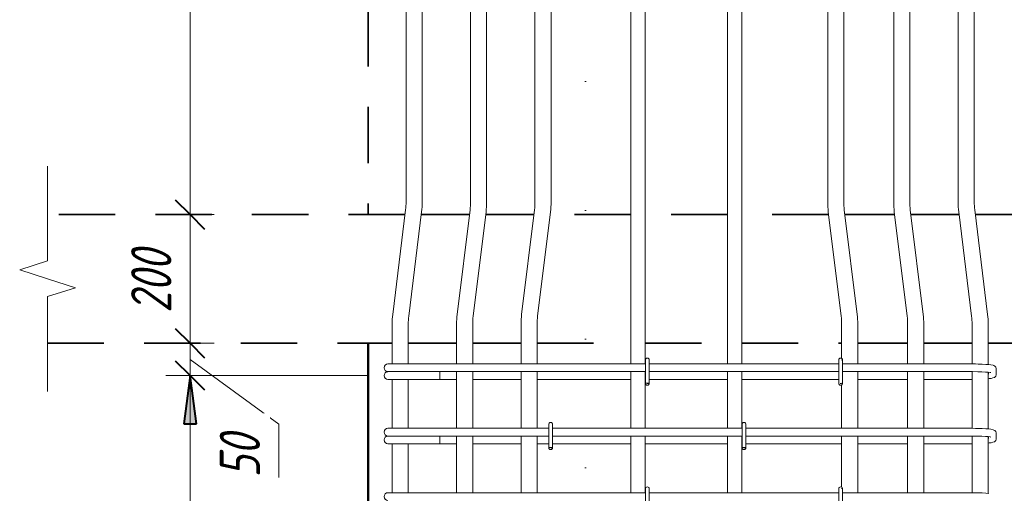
# Model space of a CAD drawing. Header units: millimetres. Extents: x 69109 to 82042, y -118926 to 7624.
# Tile 21 of 31: x 73044 to 74572, y 3667 to 4403. Entities that reach past the tile are written whole.
import ezdxf

# ---------------------------------------------------------------- set-up
doc = ezdxf.new("R2010")
doc.units = ezdxf.units.MM
for name, pattern in [('01 Штриховая _4 мм_', [150, 87.5, -62.5]), ('ADSK_Линия разреза', [400, 0, -200, 0, -200]), ('ADSK_Пунктирная_п5', [100, 0, -100])]:
    doc.linetypes.add(name, pattern=pattern)
for name, color, linetype, lineweight in [('A-____-____-DIMS', 211, 'Continuous', 9), ('A-____-____-DIMS-25', 211, 'Continuous', 9), ('A-____-NOTE-TEXT', 131, 'Continuous', 20), ('A-DETL-GENF-OTLN', 92, 'Continuous', 20), ('A-FLOR-____-MCUT', 192, 'Continuous', 50), ('G-____-____-SYMB', 111, 'ADSK_Пунктирная_п5', 20), ('S-COLS-____-OTLN', 52, 'Continuous', 20), ('S-RBAR-____-OTLN', 171, 'Continuous', 100)]:
    doc.layers.add(name, color=color, linetype=linetype, lineweight=lineweight)
doc.styles.add('GOST Common_I_4', font='GOST_Common Italic.ttf', dxfattribs={"width": 0.8, "height": 62.5})
doc.dimstyles.new('ADSK_Для_арматуры_Основной_2_5_мм_шаг_кол-во_Стрелки_точный', dxfattribs={"dimscale": 304.8, "dimtxt": 0.206224, "dimasz": 0, "dimexe": 0.123031, "dimexo": 0.000403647, "dimgap": 0.032808, "dimtad": 1, "dimdec": 0, "dimlfac": 304.8, "dimdsep": 46, "dimtxsty": 'GOST Common_I_4', "dimblk2": 'NONE', "dimsah": 1, "dimcen": 0.09, "dimdle": 0.123031, "dimazin": 0, "dimtfac": 1, "dimtdec": 4, "dimtix": 1, "dimtmove": 0, "dimatfit": 3, "dimfxl": 1, "dimtvp": 1, "dimtfill": 1, "dimtolj": 1, "dimtzin": 0, "dimarcsym": 2})
doc.dimstyles.new('ADSK_Округление_5мм__Узкий__3', dxfattribs={"dimscale": 304.8, "dimtxt": 0.206224, "dimasz": 0.147638, "dimexe": 0.123031, "dimexo": 0.000269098, "dimgap": 0.032808, "dimtad": 1, "dimdec": 0, "dimlfac": 304.8, "dimrnd": 5, "dimdsep": 46, "dimtxsty": 'GOST Common_I_4', "dimblk1": 'OBLIQUE', "dimblk2": 'OBLIQUE', "dimsah": 1, "dimcen": 0.09, "dimdle": 0.123031, "dimazin": 0, "dimtfac": 1, "dimtdec": 4, "dimtix": 1, "dimtmove": 1, "dimatfit": 3, "dimfxl": 1, "dimtvp": 1, "dimtfill": 1, "dimtolj": 1, "dimtzin": 0, "dimlwd": 20, "dimlwe": 20, "dimarcsym": 2})
doc.dimstyles.new('ADSK_Округление_5мм__Узкий__4', dxfattribs={"dimscale": 304.8, "dimtxt": 0.206224, "dimasz": 0.147638, "dimexe": 0.123031, "dimexo": 0.000269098, "dimgap": 0.032808, "dimtad": 1, "dimdec": 0, "dimlfac": 304.8, "dimrnd": 5, "dimdsep": 46, "dimtxsty": 'GOST Common_I_4', "dimblk1": 'OBLIQUE', "dimblk2": 'OBLIQUE', "dimsah": 1, "dimcen": 0.09, "dimdle": 0.123031, "dimazin": 0, "dimtfac": 1, "dimtdec": 4, "dimtix": 1, "dimtmove": 0, "dimatfit": 3, "dimfxl": 1, "dimtvp": 1, "dimtfill": 1, "dimtolj": 1, "dimtzin": 0, "dimlwd": 20, "dimlwe": 20, "dimarcsym": 2})

# ---------------------------------------------------------------- blocks, each defined once
blk = doc.blocks.new('ADSK_Обрыв_Линия - ADSK_Обрыв_линия-1072157-КЖ1_ПЭ_ВЭ1_Армирование_Пилоны_Пм-1_7_1-1')
at = {"layer": 'A-DETL-GENF-OTLN'}
for p, q in [((-4071.2, 4100), (-4071.2, 4027.5)), ((-4071.2, 3971.8), (-4071.2, 3900))]:
    blk.add_line(p, q, dxfattribs=at)
blk = doc.blocks.new('DIMBLOCK24-КЖ1_ПЭ_ВЭ1_Армирование_Пилоны_Пм-1_7_1-1')
at = {"layer": 'A-____-____-DIMS-25', "lineweight": 40}
for points in [[(73308.7, 3850), (73298.9, 3775), (73318.6, 3775)], [(73308.7, 2950), (73318.6, 3025), (73298.9, 3025)]]:
    blk.add_hatch(color=256, dxfattribs=at).paths.add_polyline_path(points)
at = {"layer": 'A-____-____-DIMS-25'}
for p, q in [((73308.7, 3887.5), (73308.7, 2912.5)), ((73308.7, 3850), (73271.2, 3850)), ((73308.7, 3850), (73572.2, 3850)), ((73308.7, 2950), (73271.2, 2950)), ((73308.7, 2950), (73572.2, 2950))]:
    blk.add_line(p, q, dxfattribs=at)
at = {"layer": 'A-____-____-DIMS-25', "lineweight": 40}
for p, q in [((73308.7, 3850), (73298.9, 3775)), ((73318.6, 3775), (73308.7, 3850)), ((73298.9, 3775), (73318.6, 3775)), ((73318.6, 3025), (73298.9, 3025)), ((73298.9, 3025), (73308.7, 2950)), ((73308.7, 2950), (73318.6, 3025))]:
    blk.add_line(p, q, dxfattribs=at)
at = {"layer": 'A-____-____-DIMS-25', "color": 0, "insert": (73217.1, 3246.6), "char_height": 62.5, "width": 368.194, "attachment_point": 1, "rotation": 90, "line_spacing_factor": 1.022761, "style": 'GOST Common_I_4', "bg_fill": 3, "box_fill_scale": 1.25, "bg_fill_color": 256, "bg_fill_true_color": 13158600, "bg_fill_transparency": 0}
blk.add_mtext('100x9=900', dxfattribs=at)
blk = doc.blocks.new('_None')
blk = doc.blocks.new('DIMBLOCK27-КЖ1_ПЭ_ВЭ1_Армирование_Пилоны_Пм-1_7_1-1')
at = {"layer": 'A-____-____-DIMS-25', "lineweight": 20}
for p, q in [((73308.7, 3812.5), (73308.7, 3937.5)), ((73308.7, 3900), (73301.9, 3900)), ((73308.7, 3900), (73346.2, 3900)), ((73446.3, 3774.3), (73308.7, 3875)), ((73308.7, 3850), (73271.2, 3850)), ((73308.7, 3850), (73584.7, 3850)), ((73446.3, 3691.5), (73446.3, 3774.3))]:
    blk.add_line(p, q, dxfattribs=at)
at = {"layer": 'A-____-____-DIMS-25', "lineweight": 40}
for p, q in [((73308.7, 3900), (73286.2, 3922.5)), ((73308.7, 3900), (73331.2, 3877.5)), ((73308.7, 3850), (73286.2, 3872.5)), ((73308.7, 3850), (73331.2, 3827.5))]:
    blk.add_line(p, q, dxfattribs=at)
at = {"layer": 'A-____-____-DIMS-25', "color": 0, "lineweight": 20, "insert": (73354.6, 3691.5), "char_height": 62.5, "width": 84.378, "attachment_point": 1, "rotation": 90, "line_spacing_factor": 1.022761, "style": 'GOST Common_I_4', "bg_fill": 3, "box_fill_scale": 1.25, "bg_fill_color": 256, "bg_fill_true_color": 13158600, "bg_fill_transparency": 0}
blk.add_mtext('50', dxfattribs=at)
blk = doc.blocks.new('_Oblique')
at = {"color": 0, "linetype": 'ByBlock', "lineweight": -2}
blk.add_line((-0.5, -0.5), (0.5, 0.5), dxfattribs=at)
blk = doc.blocks.new('DIMBLOCK31-КЖ1_ПЭ_ВЭ1_Армирование_Пилоны_Пм-1_7_1-1')
at = {"layer": 'A-____-____-DIMS-25', "lineweight": 40}
for p, q in [((73308.7, 4100), (73286.2, 4122.5)), ((73308.7, 4100), (73331.2, 4077.5)), ((73308.7, 3900), (73286.2, 3922.5)), ((73308.7, 3900), (73331.2, 3877.5))]:
    blk.add_line(p, q, dxfattribs=at)
at = {"layer": 'A-____-____-DIMS-25', "lineweight": 20}
for p, q in [((73308.7, 4100), (73301.9, 4100)), ((73308.7, 3862.5), (73308.7, 4100)), ((73308.7, 4100), (73346.2, 4100)), ((73308.7, 3900), (73301.9, 3900)), ((73308.7, 3900), (73346.2, 3900))]:
    blk.add_line(p, q, dxfattribs=at)
at = {"layer": 'A-____-____-DIMS-25', "color": 0, "lineweight": 20, "insert": (73217.1, 3947.3), "char_height": 62.5, "width": 126.567, "attachment_point": 1, "rotation": 90, "line_spacing_factor": 1.022761, "style": 'GOST Common_I_4', "bg_fill": 3, "box_fill_scale": 1.25, "bg_fill_color": 256, "bg_fill_true_color": 13158600, "bg_fill_transparency": 0}
blk.add_mtext('200', dxfattribs=at)
blk = doc.blocks.new('DIMBLOCK32-КЖ1_ПЭ_ВЭ1_Армирование_Пилоны_Пм-1_7_1-1')
at = {"layer": 'A-____-____-DIMS-25', "lineweight": 40}
for p, q in [((73308.7, 5320), (73286.2, 5342.5)), ((73308.7, 5320), (73331.2, 5297.5)), ((73308.7, 4100), (73286.2, 4122.5)), ((73308.7, 4100), (73331.2, 4077.5))]:
    blk.add_line(p, q, dxfattribs=at)
at = {"layer": 'A-____-____-DIMS-25', "lineweight": 20}
for p, q in [((73308.7, 5320), (73271.2, 5320)), ((73308.7, 4100), (73308.7, 5320)), ((73308.7, 5320), (74117.7, 5320)), ((73308.7, 4100), (73301.9, 4100)), ((73308.7, 4100), (73346.2, 4100))]:
    blk.add_line(p, q, dxfattribs=at)
at = {"layer": 'A-____-____-DIMS-25', "color": 0, "lineweight": 20, "insert": (73217.1, 4644.5), "char_height": 62.5, "width": 157.25, "attachment_point": 1, "rotation": 90, "line_spacing_factor": 1.022761, "style": 'GOST Common_I_4', "bg_fill": 3, "box_fill_scale": 1.25, "bg_fill_color": 256, "bg_fill_true_color": 13158600, "bg_fill_transparency": 0}
blk.add_mtext('1220', dxfattribs=at)

msp = doc.modelspace()

# ---------------------------------------------------------------- hatches: boundary and pattern name
at = {"layer": 'S-RBAR-____-OTLN', "lineweight": 20}
for points in [[(74020.5273, 3837.302), (74021.1231, 3838), (74015.2253, 3838), (74018.2253, 3837.605)], [(74319.7253, 3837.4076), (74319.7253, 3838), (74317.2584, 3837.7323), (74318.2253, 3837.605)], [(73870.5273, 3737.302), (73871.1231, 3738), (73865.2253, 3738), (73868.2253, 3737.605)], [(74170.5273, 3737.302), (74171.1231, 3738), (74165.2253, 3738), (74168.2253, 3737.605)]]:
    msp.add_hatch(color=256, dxfattribs=at).paths.add_polyline_path(points)
h = msp.add_hatch(color=256, dxfattribs=at)
edge = h.paths.add_edge_path()
edge.add_arc((74018.2253, 3838), 3, 339.0594289, 360)
edge.add_line((74021.2253, 3838), (74018.2253, 3838))
edge.add_line((74018.2253, 3838), (74021.0272, 3836.9278))
h = msp.add_hatch(color=256, dxfattribs=at)
edge = h.paths.add_edge_path()
edge.add_arc((73868.2253, 3738), 3, 339.0594289, 360)
edge.add_line((73871.2253, 3738), (73868.2253, 3738))
edge.add_line((73868.2253, 3738), (73871.0272, 3736.9278))
h = msp.add_hatch(color=256, dxfattribs=at)
edge = h.paths.add_edge_path()
edge.add_arc((74168.2253, 3738), 3, 339.0594289, 360)
edge.add_line((74171.2253, 3738), (74168.2253, 3738))
edge.add_line((74168.2253, 3738), (74171.0272, 3736.9278))

# ---------------------------------------------------------------- linework, layer by layer
at = {"layer": 'A-____-NOTE-TEXT'}
for p, q in [((73087.5, 4100), (73087.5, 4175)), ((73087.5, 4028.1543), (73044.1749, 4014.0772)), ((73044.1749, 4014.0772), (73087.5, 4000)), ((73087.5, 4000), (73130.8013, 3986.25)), ((73087.5, 3972.5), (73130.8013, 3986.25)), ((73087.5, 3900), (73087.5, 3825))]:
    msp.add_line(p, q, dxfattribs=at)
at = {"layer": 'A-FLOR-____-MCUT', "linetype": '01 Штриховая _4 мм_', "lineweight": 35}
for p, q in [((73642.1901, 4100), (73087.5, 4100)), ((73742.1901, 4100), (73667.3778, 4100)), ((73842.1901, 4100), (73767.3778, 4100)), ((73992.7253, 4100), (73867.3778, 4100)), ((74142.7253, 4100), (74014.7253, 4100)), ((74299.5728, 4100), (74164.7253, 4100)), ((74402.0728, 4100), (74324.7605, 4100)), ((74502.0728, 4100), (74427.2605, 4100)), ((74913.5212, 4100), (74527.2605, 4100)), ((73087.5, 3900), (73622.2253, 3900)), ((73647.2253, 3900), (73722.2253, 3900)), ((73747.2253, 3900), (73822.2253, 3900)), ((73847.2253, 3900), (73992.7253, 3900)), ((74014.7253, 3900), (74142.7253, 3900)), ((74164.7253, 3900), (74319.7253, 3900)), ((74344.7253, 3900), (74422.2253, 3900)), ((74447.2253, 3900), (74522.2253, 3900)), ((74547.2253, 3900), (74913.5212, 3900))]:
    msp.add_line(p, q, dxfattribs=at)
at = {"layer": 'G-____-____-SYMB', "linetype": 'ADSK_Линия разреза'}
msp.add_line((73922.1494, 7308.1402), (73922.1494, -1022.1016), dxfattribs=at)
at = {"layer": 'S-COLS-____-OTLN', "linetype": '01 Штриховая _4 мм_', "lineweight": 35}
msp.add_line((73584.7253, 6817.3037), (73584.7253, 4100.0496), dxfattribs=at)
at = {"layer": 'S-COLS-____-OTLN', "lineweight": 50}
msp.add_line((73584.7253, 3900), (73584.7253, -159.9504), dxfattribs=at)
at = {"layer": 'S-RBAR-____-OTLN', "lineweight": 20}
for p, q in [((73643.8333, 6599.6543), (73643.8333, 4119.4996)), ((73668.8333, 6599.6543), (73668.8333, 4119.4996)), ((73743.8333, 6599.6543), (73743.8333, 4119.4996)), ((73768.8333, 6599.6543), (73768.8333, 4119.4996)), ((73843.8333, 6599.6543), (73843.8333, 4119.4996)), ((73868.8333, 6599.6543), (73868.8333, 4119.4996)), ((74298.1173, 6599.6543), (74298.1173, 4119.4996)), ((74323.1173, 6599.6543), (74323.1173, 4119.4996)), ((74400.6173, 6599.6543), (74400.6173, 4119.4996)), ((74425.6173, 6599.6543), (74425.6173, 4119.4996)), ((74500.6173, 6599.6543), (74500.6173, 4119.4996)), ((74525.6173, 6599.6543), (74525.6173, 4119.4996)), ((73992.7253, 3868), (73992.7253, 6220)), ((74014.7253, 3868.263), (74014.7253, 6220)), ((74142.7253, 3868), (74142.7253, 5320)), ((74164.7253, 3868), (74164.7253, 5320)), ((73643.088, 4107.3127), (73623.157, 3944.9883)), ((73667.9016, 4104.2659), (73647.9707, 3941.9416)), ((73743.088, 4107.3127), (73723.157, 3944.9883)), ((73767.9016, 4104.2659), (73747.9707, 3941.9416)), ((73843.088, 4107.3127), (73823.157, 3944.9883)), ((73867.9016, 4104.2659), (73847.9707, 3941.9416)), ((74299.049, 4104.2659), (74318.9799, 3941.9416)), ((74323.8627, 4107.3127), (74343.7936, 3944.9883)), ((74401.549, 4104.2659), (74421.4799, 3941.9416)), ((74426.3627, 4107.3127), (74446.2936, 3944.9883)), ((74501.549, 4104.2659), (74521.4799, 3941.9416)), ((74526.3627, 4107.3127), (74546.2936, 3944.9883)), ((73622.2253, 3929.7547), (73622.2253, 3868)), ((73647.2253, 3929.7547), (73647.2253, 3868)), ((73722.2253, 3929.7547), (73722.2253, 3868)), ((73747.2253, 3929.7547), (73747.2253, 3868)), ((73822.2253, 3929.7547), (73822.2253, 3868)), ((73847.2253, 3929.7547), (73847.2253, 3868)), ((74319.7253, 3929.7547), (74319.7253, 3876.5981)), ((74344.7253, 3929.7547), (74344.7253, 3868)), ((74422.2253, 3929.7547), (74422.2253, 3868)), ((74447.2253, 3929.7547), (74447.2253, 3868)), ((74522.2253, 3929.7547), (74522.2253, 3867.9789)), ((74547.2253, 3929.7547), (74547.2253, 3867.0316)), ((73615.7253, 3868), (73626.2694, 3868)), ((73626.2694, 3868), (73651.7253, 3868)), ((74015.2253, 3868), (73651.7253, 3868)), ((74015.2253, 3874), (74015.2253, 3838)), ((74021.2253, 3874), (74021.2253, 3838)), ((74315.2253, 3868), (74021.2253, 3868)), ((74315.2253, 3874), (74315.2253, 3838)), ((74319.7253, 3874.5924), (74319.7253, 3874)), ((74321.2253, 3874), (74321.2253, 3838)), ((74517.7253, 3868), (74321.2253, 3868)), ((74523.0643, 3867.9749), (74517.7253, 3868)), ((74527.3622, 3867.8991), (74523.0643, 3867.9749)), ((74531.6601, 3867.8234), (74527.3622, 3867.8991)), ((74537.9809, 3867.6081), (74531.6601, 3867.8234)), ((74543.5625, 3867.3162), (74537.9809, 3867.6081)), ((74548.2276, 3866.9537), (74543.5625, 3867.3162)), ((74551.5455, 3866.411), (74548.2276, 3866.9537)), ((74554.8634, 3865.8683), (74551.5455, 3866.411)), ((73615.7253, 3856), (73616.9519, 3856)), ((73617.2754, 3856), (73618.1748, 3856)), ((73618.1712, 3856), (73621.2074, 3856)), ((73621.1965, 3856), (73623.459, 3856)), ((73623.4487, 3856), (73627.6774, 3856)), ((73627.6594, 3856), (73630.9019, 3856)), ((73630.8843, 3856), (73636.0491, 3856)), ((73636.0271, 3856), (73639.9174, 3856)), ((73639.8943, 3856), (73645.7057, 3856)), ((73645.6843, 3856), (73649.8105, 3856)), ((73649.7863, 3856), (73651.7253, 3856)), ((74015.2253, 3856), (73651.7253, 3856)), ((73696.3981, 3856), (73696.3981, 3844)), ((73722.2253, 3856), (73722.2253, 3768)), ((73747.2253, 3856), (73747.2253, 3768)), ((73822.2253, 3856), (73822.2253, 3768)), ((73847.2253, 3856), (73847.2253, 3768)), ((73992.7253, 3768), (73992.7253, 3856)), ((74014.7253, 3768), (74014.7253, 3856)), ((74315.2253, 3856), (74021.2253, 3856)), ((74142.7253, 3768), (74142.7253, 3856)), ((74164.7253, 3768), (74164.7253, 3856)), ((74517.7253, 3856), (74321.2253, 3856)), ((74344.7253, 3856), (74344.7253, 3768)), ((74422.2253, 3856), (74422.2253, 3768)), ((74447.2253, 3856), (74447.2253, 3768)), ((74522.9509, 3855.9754), (74517.7253, 3856)), ((74522.2253, 3855.9789), (74522.2253, 3767.9789)), ((74531.3436, 3855.8275), (74522.9509, 3855.9754)), ((74537.4706, 3855.619), (74531.3436, 3855.8275)), ((74542.7997, 3855.3405), (74537.4706, 3855.619)), ((74547.0887, 3855.0079), (74542.7997, 3855.3405)), ((74550.0729, 3854.6541), (74547.0887, 3855.0079)), ((74547.2253, 3854.9917), (74547.2253, 3767.0316)), ((74547.7253, 3852.2932), (74547.7253, 3854.9324)), ((74551.1676, 3854.4491), (74550.0729, 3854.6541)), ((74556.2078, 3865.3185), (74554.8634, 3865.8683)), ((74557.5492, 3864.4166), (74556.2078, 3865.3185)), ((74558.4331, 3863.4835), (74557.5492, 3864.4166)), ((74558.8951, 3862.7946), (74558.4331, 3863.4835)), ((74559.6142, 3860.87), (74558.8951, 3862.7946)), ((74558.8951, 3849.2054), (74559.6142, 3851.13)), ((74559.7253, 3859.7068), (74559.6142, 3860.87)), ((74559.6142, 3851.13), (74559.7253, 3852.2932)), ((74559.7253, 3852.2932), (74559.7253, 3859.7068)), ((73615.7253, 3844), (73677.1811, 3844)), ((73622.2253, 3844), (73622.2253, 3768)), ((73647.2253, 3844), (73647.2253, 3768)), ((73696.3981, 3844), (73677.1811, 3844)), ((73696.3981, 3844), (73722.2253, 3844)), ((73747.2253, 3844), (73822.2253, 3844)), ((73847.2253, 3844), (73992.7253, 3844)), ((74014.7253, 3844), (74015.2253, 3844)), ((74021.1231, 3838), (74015.2253, 3838)), ((74015.2253, 3838), (74018.2253, 3837.605)), ((74021.2253, 3838), (74018.2253, 3838)), ((74018.2253, 3838), (74021.0272, 3836.9278)), ((74018.2253, 3837.605), (74020.5273, 3837.302)), ((74020.5273, 3837.302), (74021.1231, 3838)), ((74021.2253, 3844), (74142.7253, 3844)), ((74164.7253, 3844), (74315.2253, 3844)), ((74319.7253, 3838), (74317.2584, 3837.7323)), ((74317.2584, 3837.7323), (74318.2253, 3837.605)), ((74318.2253, 3837.605), (74319.7253, 3837.4076)), ((74319.7253, 3837.4076), (74319.7253, 3838)), ((74319.7253, 3838), (74319.7253, 3837.4076)), ((74344.7253, 3844), (74422.2253, 3844)), ((74447.2253, 3844), (74517.7253, 3844)), ((74517.7253, 3844), (74522.2253, 3844.0211)), ((74547.2253, 3844.9856), (74548.9574, 3845.1709)), ((74548.9574, 3845.1709), (74551.8969, 3845.4853)), ((74551.8969, 3845.4853), (74554.3536, 3846.2578)), ((74554.3536, 3846.2578), (74556.8104, 3847.0303)), ((74556.8104, 3847.0303), (74557.5492, 3847.5834)), ((74557.5492, 3847.5834), (74558.8951, 3849.2054)), ((74319.7253, 3835.4019), (74319.7253, 3768)), ((73615.7253, 3768), (73626.2694, 3768)), ((73626.2694, 3768), (73651.7253, 3768)), ((73865.2253, 3768), (73651.7253, 3768)), ((73865.2253, 3774), (73865.2253, 3738)), ((73871.2253, 3774), (73871.2253, 3738)), ((74165.2253, 3768), (73871.2253, 3768)), ((74165.2253, 3774), (74165.2253, 3738)), ((74171.2253, 3774), (74171.2253, 3738)), ((74517.7253, 3768), (74171.2253, 3768)), ((74523.0643, 3767.9749), (74517.7253, 3768)), ((74527.3622, 3767.8991), (74523.0643, 3767.9749)), ((74531.6601, 3767.8234), (74527.3622, 3767.8991)), ((74537.9809, 3767.6081), (74531.6601, 3767.8234)), ((74543.5625, 3767.3162), (74537.9809, 3767.6081)), ((74548.2276, 3766.9537), (74543.5625, 3767.3162)), ((74551.5455, 3766.411), (74548.2276, 3766.9537)), ((74554.8634, 3765.8683), (74551.5455, 3766.411)), ((74556.2078, 3765.3185), (74554.8634, 3765.8683)), ((74557.5492, 3764.4166), (74556.2078, 3765.3185)), ((74558.4331, 3763.4835), (74557.5492, 3764.4166)), ((74558.8951, 3762.7946), (74558.4331, 3763.4835)), ((74559.6142, 3760.87), (74558.8951, 3762.7946)), ((74559.7253, 3759.7068), (74559.6142, 3760.87)), ((74559.7253, 3752.2932), (74559.7253, 3759.7068)), ((73615.7253, 3756), (73616.9519, 3756)), ((73615.7253, 3744), (73677.1811, 3744)), ((73617.2754, 3756), (73618.1748, 3756)), ((73618.1712, 3756), (73621.2074, 3756)), ((73621.1965, 3756), (73623.459, 3756)), ((73622.2253, 3744), (73622.2253, 3668)), ((73623.4487, 3756), (73627.6774, 3756)), ((73627.6594, 3756), (73630.9019, 3756)), ((73630.8843, 3756), (73636.0491, 3756)), ((73636.0271, 3756), (73639.9174, 3756)), ((73639.8943, 3756), (73645.7057, 3756)), ((73645.6843, 3756), (73649.8105, 3756)), ((73647.2253, 3744), (73647.2253, 3668)), ((73649.7863, 3756), (73651.7253, 3756)), ((73865.2253, 3756), (73651.7253, 3756)), ((73696.3981, 3744), (73677.1811, 3744)), ((73696.3981, 3756), (73696.3981, 3744)), ((73696.3981, 3744), (73722.2253, 3744)), ((73722.2253, 3756), (73722.2253, 3668)), ((73747.2253, 3756), (73747.2253, 3668)), ((73747.2253, 3744), (73822.2253, 3744)), ((73822.2253, 3756), (73822.2253, 3668)), ((73847.2253, 3756), (73847.2253, 3668)), ((73847.2253, 3744), (73865.2253, 3744)), ((74165.0018, 3756), (73871.2253, 3756)), ((73871.2253, 3744), (73992.7253, 3744)), ((73992.7253, 3668), (73992.7253, 3756)), ((74014.7253, 3668), (74014.7253, 3756)), ((74014.7253, 3744), (74142.7253, 3744)), ((74142.7253, 3668), (74142.7253, 3756)), ((74164.7253, 3668), (74164.7253, 3756)), ((74517.7253, 3756), (74171.2253, 3756)), ((74171.2253, 3744), (74319.7253, 3744)), ((74319.7253, 3756), (74319.7253, 3676.5981)), ((74344.7253, 3756), (74344.7253, 3668)), ((74344.7253, 3744), (74422.2253, 3744)), ((74422.2253, 3756), (74422.2253, 3668)), ((74447.2253, 3756), (74447.2253, 3668)), ((74447.2253, 3744), (74517.7253, 3744)), ((74522.9509, 3755.9754), (74517.7253, 3756)), ((74517.7253, 3744), (74522.2253, 3744.0211)), ((74522.2253, 3755.9789), (74522.2253, 3667.9789)), ((74531.3436, 3755.8275), (74522.9509, 3755.9754)), ((74537.4706, 3755.619), (74531.3436, 3755.8275)), ((74542.7997, 3755.3405), (74537.4706, 3755.619)), ((74547.0887, 3755.0079), (74542.7997, 3755.3405)), ((74550.0729, 3754.6541), (74547.0887, 3755.0079)), ((74547.2253, 3754.9917), (74547.2253, 3667.0316)), ((74547.2253, 3744.9856), (74548.9574, 3745.1709)), ((74547.7253, 3752.2932), (74547.7253, 3754.9324)), ((74548.9574, 3745.1709), (74551.8969, 3745.4853)), ((74551.1676, 3754.4491), (74550.0729, 3754.6541)), ((74551.8969, 3745.4853), (74554.3536, 3746.2578)), ((74554.3536, 3746.2578), (74556.8104, 3747.0303)), ((74556.8104, 3747.0303), (74557.5492, 3747.5834)), ((74557.5492, 3747.5834), (74558.8951, 3749.2054)), ((74558.8951, 3749.2054), (74559.6142, 3751.13)), ((74559.6142, 3751.13), (74559.7253, 3752.2932)), ((73871.1231, 3738), (73865.2253, 3738)), ((73865.2253, 3738), (73868.2253, 3737.605)), ((73871.2253, 3738), (73868.2253, 3738)), ((73868.2253, 3738), (73871.0272, 3736.9278)), ((73868.2253, 3737.605), (73870.5273, 3737.302)), ((73870.5273, 3737.302), (73871.1231, 3738)), ((74171.1231, 3738), (74165.2253, 3738)), ((74165.2253, 3738), (74168.2253, 3737.605)), ((74171.2253, 3738), (74168.2253, 3738)), ((74168.2253, 3738), (74171.0272, 3736.9278)), ((74168.2253, 3737.605), (74170.5273, 3737.302)), ((74170.5273, 3737.302), (74171.1231, 3738)), ((73615.7253, 3668), (73626.2694, 3668)), ((73626.2694, 3668), (73651.7253, 3668)), ((74015.2253, 3668), (73651.7253, 3668)), ((74015.2253, 3674), (74015.2253, 3638)), ((74021.2253, 3674), (74021.2253, 3638)), ((74315.2253, 3668), (74021.2253, 3668)), ((74315.2253, 3674), (74315.2253, 3638)), ((74319.7253, 3674.5924), (74319.7253, 3674)), ((74321.2253, 3674), (74321.2253, 3638)), ((74517.7253, 3668), (74321.2253, 3668)), ((74523.0643, 3667.9749), (74517.7253, 3668)), ((74527.3622, 3667.8991), (74523.0643, 3667.9749)), ((74531.6601, 3667.8234), (74527.3622, 3667.8991)), ((74537.9809, 3667.6081), (74531.6601, 3667.8234)), ((74543.5625, 3667.3162), (74537.9809, 3667.6081)), ((74548.2276, 3666.9537), (74543.5625, 3667.3162))]:
    msp.add_line(p, q, dxfattribs=at)
for centre, radius, start, end in [((73543.8333, 4119.4996), 100, 353, 0), ((73543.8333, 4119.4996), 125, 353, 360), ((73643.8333, 4119.4996), 100, 353, 0), ((73643.8333, 4119.4996), 125, 353, 360), ((73743.8333, 4119.4996), 100, 353, 0), ((73743.8333, 4119.4996), 125, 353, 360), ((74423.1173, 4119.4996), 125, 180, 187), ((74423.1173, 4119.4996), 100, 180, 187), ((74525.6173, 4119.4996), 125, 180, 187), ((74525.6173, 4119.4996), 100, 180, 187), ((74625.6173, 4119.4996), 125, 180, 187), ((74625.6173, 4119.4996), 100, 180, 187), ((73747.2253, 3929.7547), 125, 173, 180), ((73847.2253, 3929.7547), 125, 173, 180), ((73947.2253, 3929.7547), 125, 173, 180), ((74219.7253, 3929.7547), 125, 0, 7), ((74322.2253, 3929.7547), 125, 0, 7), ((74422.2253, 3929.7547), 125, 0, 7), ((73747.2253, 3929.7547), 100, 173, 180), ((73847.2253, 3929.7547), 100, 173, 180), ((73947.2253, 3929.7547), 100, 173, 180), ((74219.7253, 3929.7547), 100, 360, 7), ((74322.2253, 3929.7547), 100, 360, 7), ((74422.2253, 3929.7547), 100, 360, 7), ((73615.7253, 3862), 6, 90, 270), ((74018.2253, 3874), 3, 0, 180), ((74018.2253, 3874), 3, 120, 150), ((74018.2253, 3874), 3, 30, 60), ((74018.2253, 3874), 3, 0, 15), ((74318.2253, 3874), 3, 0, 180), ((74318.2253, 3874), 3, 120, 150), ((73615.7253, 3850), 6, 90, 270), ((73615.7253, 3850), 6, 90, 105), ((74018.2253, 3838), 3, 180, 360), ((74018.2253, 3838), 3, 210, 240), ((74018.2253, 3838), 3, 300, 330), ((74018.2253, 3838), 3, 339.0594289, 0), ((74018.2253, 3838), 3, 345, 360), ((74318.2253, 3838), 3, 180, 0), ((74318.2253, 3838), 3, 210, 240), ((73868.2253, 3774), 3, 0, 180), ((73868.2253, 3774), 3, 120, 150), ((73868.2253, 3774), 3, 30, 60), ((73868.2253, 3774), 3, 0, 15), ((74168.2253, 3774), 3, 0, 180), ((74168.2253, 3774), 3, 120, 150), ((74168.2253, 3774), 3, 30, 60), ((74168.2253, 3774), 3, 0, 15), ((73615.7253, 3762), 6, 90, 270), ((73615.7253, 3750), 6, 90, 270), ((73615.7253, 3750), 6, 90, 105), ((73868.2253, 3738), 3, 180, 360), ((73868.2253, 3738), 3, 210, 240), ((73868.2253, 3738), 3, 300, 330), ((73868.2253, 3738), 3, 339.0594289, 0), ((73868.2253, 3738), 3, 345, 360), ((74168.2253, 3738), 3, 180, 0), ((74168.2253, 3738), 3, 210, 240), ((74168.2253, 3738), 3, 300, 330), ((74168.2253, 3738), 3, 339.0594289, 0), ((74168.2253, 3738), 3, 345, 0), ((73615.7253, 3662), 6, 90, 270), ((74018.2253, 3674), 3, 0, 180), ((74018.2253, 3674), 3, 120, 150), ((74018.2253, 3674), 3, 30, 60), ((74018.2253, 3674), 3, 0, 15), ((74318.2253, 3674), 3, 0, 180), ((74318.2253, 3674), 3, 120, 150)]:
    msp.add_arc(centre, radius, start, end, dxfattribs=at)

# ---------------------------------------------------------------- block references
at = {"layer": 'A-DETL-GENF-OTLN', "rotation": 180}
msp.add_blockref('ADSK_Обрыв_Линия - ADSK_Обрыв_линия-1072157-КЖ1_ПЭ_ВЭ1_Армирование_Пилоны_Пм-1_7_1-1', (69016.2851, 8000), dxfattribs=at)

# ---------------------------------------------------------------- next in the draw order: dimensions: what is measured, and where the dimension line sits
at = {"layer": 'A-____-____-DIMS'}
dim = msp.add_linear_dim(base=(73308.7306, 2950), p1=(73609.7253, 3850), p2=(73609.7253, 2950), angle=90, text='100x9=900', dimstyle='ADSK_Для_арматуры_Основной_2_5_мм_шаг_кол-во_Стрелки_точный', override={"dimpost": '<>', "dimblk1": 'None', "dimblk2": 'None', "dimsah": 1, "dimfxl": 900}, dxfattribs=at)
dim.commit()
dim.dimension.update_dxf_attribs({"geometry": 'DIMBLOCK24-КЖ1_ПЭ_ВЭ1_Армирование_Пилоны_Пм-1_7_1-1', "text_midpoint": (73267.4806, 3400)})

# ---------------------------------------------------------------- next in the draw order: dimensions: what is measured, and where the dimension line sits
at = {"layer": 'A-____-____-DIMS', "lineweight": 20}
dim = msp.add_linear_dim(base=(73308.7306, 3900), p1=(73609.7253, 3850), p2=(73276.9107, 3900), angle=90, dimstyle='ADSK_Округление_5мм__Узкий__3', override={"dimpost": '<>', "dimfxl": 336.549408}, dxfattribs=at)
dim.commit()
dim.dimension.update_dxf_attribs({"geometry": 'DIMBLOCK27-КЖ1_ПЭ_ВЭ1_Армирование_Пилоны_Пм-1_7_1-1', "text_midpoint": (73396.252, 3733.6709), "dimtype": 160, "text_rotation": 90})

# ---------------------------------------------------------------- next in the draw order: dimensions: what is measured, and where the dimension line sits
dim = msp.add_linear_dim(base=(73308.7306, 4100), p1=(73276.9107, 3900), p2=(73276.9107, 4100), angle=90, dimstyle='ADSK_Округление_5мм__Узкий__4', override={"dimpost": '<>', "dimfxl": 200}, dxfattribs=at)
dim.commit()
dim.dimension.update_dxf_attribs({"geometry": 'DIMBLOCK31-КЖ1_ПЭ_ВЭ1_Армирование_Пилоны_Пм-1_7_1-1', "text_midpoint": (73267.4806, 4000)})

# ---------------------------------------------------------------- next in the draw order: dimensions: what is measured, and where the dimension line sits
dim = msp.add_linear_dim(base=(73308.7306, 5320), p1=(73276.9107, 4100), p2=(74142.7253, 5320), angle=90, dimstyle='ADSK_Округление_5мм__Узкий__4', override={"dimpost": '<>', "dimfxl": 1496.0063}, dxfattribs=at)
dim.commit()
dim.dimension.update_dxf_attribs({"geometry": 'DIMBLOCK32-КЖ1_ПЭ_ВЭ1_Армирование_Пилоны_Пм-1_7_1-1', "text_midpoint": (73267.0781, 4710)})

doc.saveas('drawing.dxf')
